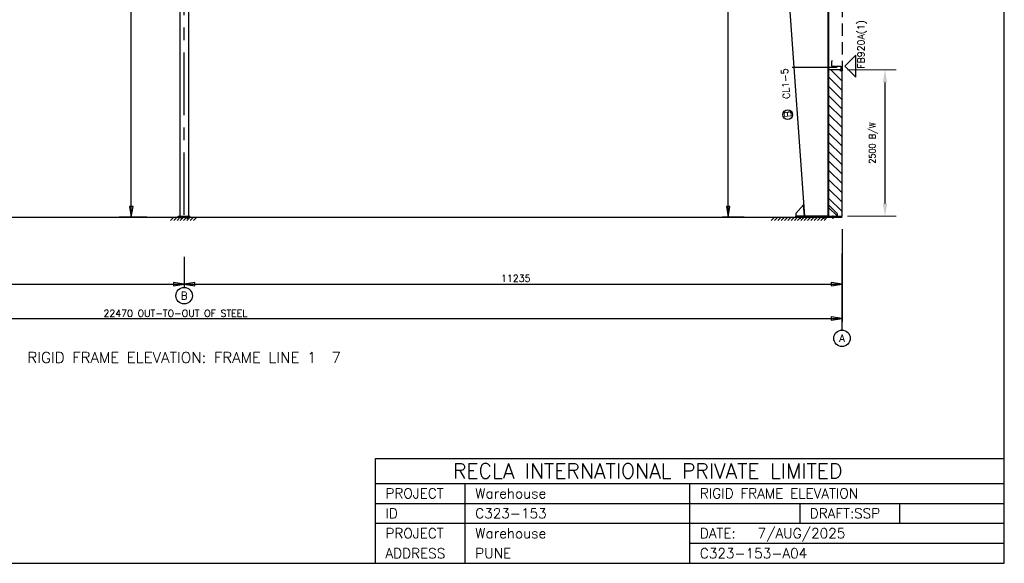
# Model space of a CAD drawing. Header units: millimetres. Extents: x 0 to 28190, y 0 to 19934.
# Tile 4 of 11: x 11374 to 28190, y 0 to 9276. Entities that reach past the tile are written whole.
import ezdxf
from ezdxf.enums import TextEntityAlignment as Align

# ---------------------------------------------------------------- set-up
doc = ezdxf.new("R2010")
doc.units = ezdxf.units.MM
doc.header["$MEASUREMENT"] = 0
for name, pattern in [('CENTER', [1704.8, 1065.5, -213.1, 213.1, -213.1]), ('CONTIN', [0]), ('DASHED', [319.6, 213.1, -106.5])]:
    doc.linetypes.add(name, pattern=pattern)
doc.layers.get('0').update_dxf_attribs({"linetype": 'CONTIN'})
doc.layers.get('Defpoints').update_dxf_attribs({"linetype": 'CONTINUOUS'})
for name, color, linetype in [('1', 7, 'CONTIN'), ('10', 10, 'CONTIN'), ('11', 7, 'CONTIN'), ('12', 6, 'CONTIN'), ('13', 1, 'CONTIN'), ('14', 7, 'CONTIN'), ('15', 7, 'CONTIN'), ('2', 6, 'CONTIN'), ('22', 7, 'CONTIN'), ('3', 7, 'CONTIN'), ('4', 7, 'CENTER'), ('5', 5, 'DASHED')]:
    doc.layers.add(name, color=color, linetype=linetype)
doc.styles.add('S', font='SIMPLEX.shx', dxfattribs={"width": 0.9})
doc.styles.add('SIMPLEX', font='SIMPLEX')
doc.dimstyles.new('Copy of 1-200', dxfattribs={"dimscale": 125, "dimtxt": 2, "dimasz": 1.75, "dimexe": 1.5, "dimexo": 0.75, "dimgap": 0.9, "dimtad": 1, "dimdec": 0, "dimzin": 0, "dimdsep": 46, "dimtxsty": 'S', "dimcen": 0.09, "dimclrd": 6, "dimclre": 6, "dimclrt": 7, "dimadec": 0, "dimazin": 0, "dimtfac": 1, "dimtdec": 0, "dimtmove": 0, "dimatfit": 3, "dimfxl": 1, "dimtolj": 1, "dimtzin": 0, "dimlwd": -1, "dimlwe": 13, "dimarcsym": 0})

# ---------------------------------------------------------------- blocks, each defined once
blk = doc.blocks.new('ZCOL')
for p, q in [((10.2, 0), (0, 0)), ((0, 0), (0, -25.4)), ((10.2, -2.5), (10.2, 0)), ((-10.2, -25.4), (-10.2, -22.9)), ((0, -25.4), (-10.2, -25.4))]:
    blk.add_line(p, q)
blk = doc.blocks.new('MARKER')
for p, q in [((187.527664, 187.527664), (-187.52766, 187.527664)), ((-187.52766, 187.527664), (0, 0)), ((0, 0), (187.527664, 187.527664))]:
    blk.add_line(p, q)
blk = doc.blocks.new('ARROWF')
for p, q in [((0, 0), (-183, 30)), ((-183, 30), (-183, -30)), ((-183, -30), (0, 0))]:
    blk.add_line(p, q)
blk = doc.blocks.new('*D37')
at = {"color": 6, "linetype": 'Continuous', "lineweight": 13}
for p, q in [((25511, 8422), (26340, 8422)), ((25511, 5922), (26340, 5922))]:
    blk.add_line(p, q, dxfattribs=at)
at = {"color": 6, "linetype": 'Continuous'}
blk.add_line((26152, 8203), (26152, 6140), dxfattribs=at)
for points in [[(26189, 8203), (26116, 8203), (26152, 8422)], [(26116, 6140), (26189, 6140), (26152, 5922)]]:
    blk.add_solid(points, dxfattribs=at)
at = {"layer": 'Defpoints', "color": 0, "linetype": 'Continuous'}
for p in [(25418, 8422), (25418, 5922), (26152, 5922)]:
    blk.add_point(p, dxfattribs=at)
at = {"color": 7, "linetype": 'Continuous', "insert": (25954, 7172), "char_height": 112.5, "attachment_point": 5, "rotation": 90, "style": 'S'}
blk.add_mtext('\\A1;{2500 B/W}', dxfattribs=at)

msp = doc.modelspace()

# ---------------------------------------------------------------- hatches: boundary and pattern name
at = {"linetype": 'Continuous'}
h = msp.add_hatch(dxfattribs=at)
h.set_pattern_fill('ANSI31', color=1, scale=900, angle=180, style=0)
h.set_pattern_definition([(135, (31154.29, -212.05), (79.5495, 79.5495), [])])
h.paths.add_polyline_path([(25187.7, 8421.6), (25187.7, 5921.6), (25417.7, 5921.6), (25417.7, 8421.6)])

# ---------------------------------------------------------------- linework, layer by layer
for p, q in [((17449.3, 0), (17449.3, 1790)), ((17449.3, 1790), (28189.6, 1790)), ((28189.6, 0), (28189.6, 1790)), ((17449.3, 1363.8), (28189.6, 1363.8)), ((18983.7, 0), (18983.7, 1363.8)), ((22819.4, 0), (22819.4, 1363.8)), ((17449.3, 1022.9), (28189.6, 1022.9)), ((24694.7, 1022.9), (24694.7, 681.9)), ((26399.5, 1022.9), (26399.5, 681.9)), ((17449.3, 681.9), (28189.6, 681.9)), ((22819.4, 341), (28189.6, 341)), ((17449.3, 0), (28189.6, 0))]:
    msp.add_line(p, q)
msp.add_lwpolyline([(25417.7, 8421.6), (25187.7, 8421.6), (25187.7, 5921.6), (25417.7, 5921.6)], close=True, dxfattribs=at)
at = {"layer": '1'}
for p, q in [((14107.7, 14719.6), (14107.7, 5921.6)), ((14257.7, 14719.6), (14257.7, 5921.6)), ((25181.7, 5921.6), (25181.7, 13839.3)), ((25187.7, 13839.3), (25187.7, 5921.6)), ((24475.7, 10155.2), (24775.7, 5921.6)), ((24781.7, 5921.6), (24481.7, 10155.6)), ((24781.7, 5922.1), (24481.7, 10155.6)), ((25181.7, 5921.6), (25181.7, 10155.6)), ((25337.3, 8460.1), (24569.3, 8460.1)), ((24761.8, 6117.5), (24629.8, 5971.6)), ((24775.7, 5921.6), (24761.8, 6117.5)), ((25187.7, 5921.6), (25187.7, 6118.6)), ((25187.7, 6118.6), (25334.7, 5971.6)), ((14082.7, 5921.6), (14282.7, 5921.6)), ((14082.7, 5905.6), (14082.7, 5921.6)), ((14082.7, 5905.6), (14282.7, 5905.6)), ((14132.7, 5931), (14132.7, 5880.2)), ((14232.7, 5931), (14232.7, 5880.2)), ((14282.7, 5905.6), (14282.7, 5921.6)), ((24629.8, 5971.6), (24629.8, 5921.6)), ((24629.8, 5905.6), (24629.8, 5921.6)), ((24629.8, 5921.6), (25334.7, 5921.6)), ((24775.7, 5921.6), (24629.8, 5921.6)), ((25334.7, 5905.6), (24629.8, 5905.6)), ((24704.8, 5934.3), (24704.8, 5876.9)), ((24781.7, 5922.1), (24775.7, 5921.6)), ((25181.7, 5921.6), (24781.7, 5921.6)), ((24854.8, 5934.3), (24854.8, 5876.9)), ((25109.7, 5934.3), (25109.7, 5876.9)), ((25181.7, 5921.6), (25187.7, 5921.6)), ((25187.7, 5921.6), (25334.7, 5921.6)), ((25259.7, 5934.3), (25259.7, 5876.9)), ((25334.7, 5971.6), (25334.7, 5921.6)), ((25334.7, 5905.6), (25334.7, 5921.6))]:
    msp.add_line(p, q, dxfattribs=at)
at = {"layer": '12'}
for p, q in [((13544.4, 5905.6), (13075.6, 5905.6)), ((23746.6, 5905.6), (23371.6, 5905.6)), ((25417.7, 5701.1), (25417.7, 5232.2)), ((25417.7, 5701.1), (25417.7, 4707.2)), ((25417.7, 5583.9), (25417.7, 4121.1)), ((14182.7, 5232.2), (14182.7, 4707.2)), ((25417.7, 3980.5), (25417.7, 5288.5))]:
    msp.add_line(p, q, dxfattribs=at)
at = {"layer": '13'}
for centre in [(14182.7, 4566.5), (25417.7, 3839.8)]:
    msp.add_circle(centre, 140.6, dxfattribs=at)
at = {"layer": '2'}
for p, q in [((13280.2, 5905.6), (13280.2, 14735.6)), ((23473.8, 5905.6), (23473.8, 13866.3)), ((2947.7, 5905.6), (25417.7, 5905.6)), ((13948.3, 5905.6), (14417.1, 5905.6)), ((13948.3, 5849.4), (14004.5, 5905.6)), ((14004.5, 5849.4), (14060.8, 5905.6)), ((14060.8, 5849.4), (14117, 5905.6)), ((14117, 5849.4), (14173.3, 5905.6)), ((14173.3, 5849.4), (14229.6, 5905.6)), ((14229.6, 5849.4), (14285.8, 5905.6)), ((14285.8, 5849.4), (14342.1, 5905.6)), ((14342.1, 5849.4), (14398.3, 5905.6)), ((24210.4, 5905.6), (25187.7, 5905.6)), ((24210.4, 5849.4), (24266.6, 5905.6)), ((24266.6, 5849.4), (24322.9, 5905.6)), ((24322.9, 5849.4), (24379.1, 5905.6)), ((24379.1, 5849.4), (24435.4, 5905.6)), ((24435.4, 5849.4), (24491.7, 5905.6)), ((24491.7, 5849.4), (24547.9, 5905.6)), ((24547.9, 5849.4), (24604.2, 5905.6)), ((24604.2, 5849.4), (24660.4, 5905.6)), ((24660.4, 5849.4), (24716.7, 5905.6)), ((24716.7, 5849.4), (24773, 5905.6)), ((24773, 5849.4), (24829.2, 5905.6)), ((24829.2, 5849.4), (24885.5, 5905.6)), ((24885.5, 5849.4), (24941.7, 5905.6)), ((24941.7, 5849.4), (24998, 5905.6)), ((24998, 5849.4), (25054.3, 5905.6)), ((25054.3, 5849.4), (25110.5, 5905.6)), ((25110.5, 5849.4), (25166.8, 5905.6)), ((2947.7, 4763.4), (14182.7, 4763.4)), ((14182.7, 4763.4), (25417.7, 4763.4)), ((2947.7, 4177.4), (25417.7, 4177.4))]:
    msp.add_line(p, q, dxfattribs=at)
at = {"layer": '22'}
for p, q in [((28189.6, 0), (28189.6, 19934)), ((0, 0), (28189.6, 0))]:
    msp.add_line(p, q, dxfattribs=at)
at = {"layer": '3'}
msp.add_circle((24489.9, 7656.3), 82, dxfattribs=at)
at = {"layer": '4'}
msp.add_line((14182.7, 5943.7), (14182.7, 14631.5), dxfattribs=at)
at = {"layer": '5'}
msp.add_line((25417.7, 14325.6), (25417.7, 8405.6), dxfattribs=at)

# ---------------------------------------------------------------- block references
at = {"layer": '10', "xscale": -7.999999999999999, "yscale": -6.374015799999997, "zscale": -6.374015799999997, "rotation": 270.000015}
msp.add_blockref('ZCOL', (25236.7, 8485.6), dxfattribs=at)
at = {"layer": '2'}
for p, rotation in [((13280.2, 5905.6), 270), ((23473.8, 5905.6), 270), ((14182.7, 4763.4), 180)]:
    msp.add_blockref('ARROWF', p, dxfattribs=dict(at, rotation=rotation))
for p in [(14182.7, 4763.4), (25417.7, 4763.4), (25417.7, 4177.4)]:
    msp.add_blockref('ARROWF', p, dxfattribs=at)
at = {"layer": '3', "rotation": 270.000015}
msp.add_blockref('MARKER', (25468.8, 8485.6), dxfattribs=at)

# ---------------------------------------------------------------- texts
at = {"layer": '11', "style": 'SIMPLEX'}
for s, height, p in [('11235', 117.2, (19595.1, 4802.5)), ('22470 OUT-TO-OUT OF STEEL', 117.205, (12805.5, 4206.7))]:
    msp.add_text(s, height=height, dxfattribs=at).set_placement(p)
at = {"layer": '13', "style": 'SIMPLEX'}
for s, p in [('B', (14182.7, 4566.5)), ('A', (25417.7, 3839.8))]:
    msp.add_text(s, height=126.6, dxfattribs=at).set_placement(p, align=Align.MIDDLE_CENTER)
at = {"layer": '14', "style": 'SIMPLEX'}
for s, height, p in [('RECLA INTERNATIONAL PRIVATE LIMITED', 255.72, (18770.6, 1449.1)), ('PROJECT', 170.48, (17619.8, 1108.1)), ('Warehouse', 170.48, (19154.1, 1108.1)), ('RIGID FRAME ELEVATION', 170.48, (22989.9, 1108.1)), ('ID', 170.48, (17619.8, 767.2)), ('C323-153', 170.48, (19154.1, 767.2)), ('DRAFT:SSP', 170.48, (24865.2, 767.2)), ('PROJECT', 170.48, (17619.8, 426.2)), ('Warehouse', 170.48, (19154.1, 426.2)), ('DATE:', 170.48, (22989.9, 426.2)), (' 7/AUG/2025', 170.48, (23859.4, 426.2)), ('ADDRESS', 170.48, (17619.8, 85.2)), ('PUNE', 170.48, (19154.1, 85.2)), ('C323-153-A04', 170.48, (22989.9, 85.2))]:
    msp.add_text(s, height=height, dxfattribs=at).set_placement(p)
at = {"layer": '15', "style": 'SIMPLEX'}
msp.add_text('RIGID FRAME ELEVATION: FRAME LINE 1  7', height=187.528, dxfattribs=at).set_placement((14182.7, 3417.9), align=Align.CENTER)
at = {"layer": '3', "style": 'SIMPLEX'}
for s, rotation, p in [('FB920A(1)', 90.00002, (25801.7, 8439.1)), (' CL1-5', 94.03754, (24535.2, 7847.5)), ('B', 94.03754, (24551.7, 7613.7))]:
    msp.add_text(s, height=117.2, rotation=rotation, dxfattribs=at).set_placement(p)

# ---------------------------------------------------------------- dimensions: what is measured, and where the dimension line sits
at = {"linetype": 'Continuous'}
dim = msp.add_linear_dim(base=(26152.4, 5921.6), p1=(25417.7, 8421.6), p2=(25417.7, 5921.6), angle=90, text='{<> B/W}', dimstyle='Copy of 1-200', override={"dimtxt": 0.9, "dimtxsty": 'S'}, dxfattribs=at)
dim.commit()
dim.dimension.update_dxf_attribs({"geometry": '*D37', "text_midpoint": (25954.2, 7171.6)})

doc.saveas('drawing.dxf')
